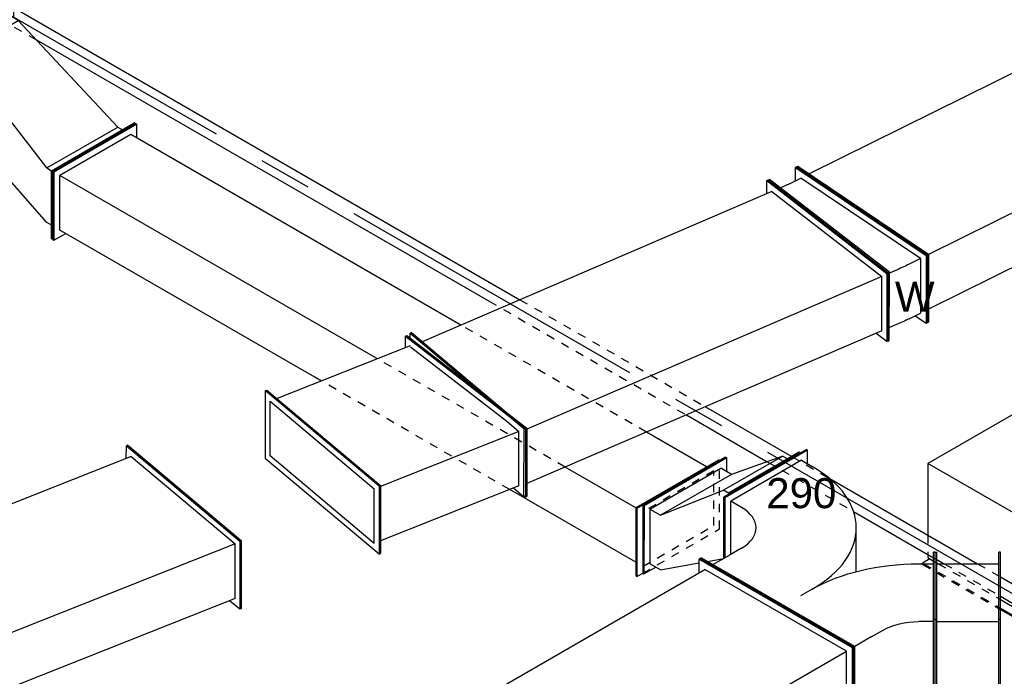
# Model space of a CAD drawing. Extents: x -138812 to 250702, y -18987 to 104055.
# Tile 12 of 193: x 8717 to 11663, y 21307 to 23273. Entities that reach past the tile are written whole.
import ezdxf
from ezdxf.enums import TextEntityAlignment as Align

# ---------------------------------------------------------------- set-up
doc = ezdxf.new("R2010")
doc.units = 0
doc.header["$LTSCALE"] = 50
doc.linetypes.add('CENTER2', pattern=[28.575, 19.05, -3.175, 3.175, -3.175])
doc.linetypes.add('STREEPJES', pattern=[0.1, 0.05, -0.05])
doc.layers.get('0').update_dxf_attribs({"linetype": 'CONTINUOUS'})
for name, color, linetype in [('lMcht aanvoer bestaand_PR', 1, 'CONTINUOUS'), ('lMcht retour bestaand_PR', 1, 'CONTINUOUS'), ('lucht aanvoer bestaand', 8, 'CONTINUOUS'), ('lucht retour bestaand', 8, 'CONTINUOUS'), ('WL524---_D', 153, 'CONTINUOUS'), ('WL524---_HARTLIJN', 8, 'CONTINUOUS'), ('WL570---_TOEVOER_RST', 2, 'CONTINUOUS'), ('WL570---_TOEVOER_RST_HL', 1, 'CONTINUOUS'), ('WM570---_TOEVOER_RST_PR', 1, 'CONTINUOUS')]:
    doc.layers.add(name, color=color, linetype=linetype)
doc.styles.add('BURO-018', font='ARIAL.TTF', dxfattribs={"height": 90})

# ---------------------------------------------------------------- blocks, each defined once
blk = doc.blocks.new('*U759')
at = {"color": 0, "ltscale": 10}
for p, q in [((238.6, 25, -5035.5), (1988.3, 25, -5035.5)), ((2629.3, 25, -5035.5), (2927, 25, -5035.5)), ((3056.7, 25, -5035.5), (3569.3, 25, -5035.5)), ((3648.1, 25, -5035.5), (4110, 25, -5035.5)), ((346.9, -25, -5035.5), (1910.3, -25, -5035.5)), ((2592, -25, -5035.5), (2871.5, -25, -5035.5)), ((3169.8, -25, -5035.5), (3446.3, -25, -5035.5)), ((3457.8, -25, -5035.5), (3482.7, -25, -5035.5)), ((3677, -25, -5035.5), (4138.9, -25, -5035.5))]:
    blk.add_line(p, q, dxfattribs=at)
at = {"color": 8, "linetype": 'STREEPJES', "ltscale": 10}
for p, q in [((1988.3, 25, -5035.5), (2629.3, 25, -5035.5)), ((2927, 25, -5035.5), (3056.7, 25, -5035.5)), ((3569.3, 25, -5035.5), (3648.1, 25, -5035.5)), ((19.9, -25, -5035.5), (346.9, -25, -5035.5)), ((1910.3, -25, -5035.5), (2592, -25, -5035.5)), ((2871.5, -25, -5035.5), (3169.8, -25, -5035.5)), ((3446.3, -25, -5035.5), (3457.8, -25, -5035.5)), ((3482.7, -25, -5035.5), (3677, -25, -5035.5))]:
    blk.add_line(p, q, dxfattribs=at)
at = {"layer": 'WL524---_HARTLIJN', "linetype": 'CENTER2'}
blk.add_line((0, 0, -5035.5), (4460.5, 0, -5035.5), dxfattribs=at)
at = {"layer": 'WL524---_D', "color": 1, "style": 'BURO-018'}
blk.add_attdef('POSNR', text='', height=90, dxfattribs=at).set_placement((0, 0), align=Align.MIDDLE)
blk = doc.blocks.new('*U802')
at = {"color": 0, "ltscale": 10}
for p, q in [((-71.4, 335.9, -9815.6), (-67.4, 335.9, -9815.6)), ((193.9, -123.7, -9815.6), (-71.4, 335.9, -9815.6)), ((198, -123.7, -9815.6), (-67.4, 335.9, -9815.6)), ((2128.7, 335.9, -9815.6), (2108.3, 300.5, -9815.6)), ((2132.8, 335.9, -9815.6), (2128.7, 335.9, -9815.6)), ((2394, -123.7, -9815.6), (2128.7, 335.9, -9815.6)), ((2398.1, -123.7, -9815.6), (2132.8, 335.9, -9815.6)), ((-46.9, 300.5, -9815.6), (2128.7, 300.5, -9815.6)), ((2373.6, -123.7, -9815.6), (2128.7, 300.5, -9815.6)), ((71.4, -335.9, -9815.6), (193.9, -123.7, -9815.6)), ((75.5, -335.9, -9815.6), (198, -123.7, -9815.6)), ((193.9, -123.7, -9815.6), (198, -123.7, -9815.6)), ((198, -123.7, -9815.6), (2373.6, -123.7, -9815.6)), ((2271.6, -300.5, -9815.6), (2373.6, -123.7, -9815.6)), ((2271.6, -335.9, -9815.6), (2394, -123.7, -9815.6)), ((2275.6, -335.9, -9815.6), (2398.1, -123.7, -9815.6)), ((2398.1, -123.7, -9815.6), (2394, -123.7, -9815.6)), ((95.9, -300.5, -9815.6), (1128.7, -300.5, -9815.6)), ((1359.6, -300.5, -9815.6), (1660.3, -300.5, -9815.6)), ((1948.9, -300.5, -9815.6), (2271.6, -300.5, -9815.6)), ((2251.1, -300.5, -9815.6), (2271.6, -335.9, -9815.6)), ((71.4, -335.9, -9815.6), (75.5, -335.9, -9815.6)), ((2275.6, -335.9, -9815.6), (2271.6, -335.9, -9815.6))]:
    blk.add_line(p, q, dxfattribs=at)
at = {"color": 8, "linetype": 'STREEPJES', "ltscale": 10}
for p, q in [((1128.7, -300.5, -9815.6), (1359.6, -300.5, -9815.6)), ((1660.3, -300.5, -9815.6), (1948.9, -300.5, -9815.6))]:
    blk.add_line(p, q, dxfattribs=at)
at = {"layer": 'lMcht aanvoer bestaand_PR', "color": 1, "style": 'BURO-018'}
blk.add_attdef('POSNR', text='', height=90, dxfattribs=at).set_placement((0, 0), align=Align.MIDDLE)
blk = doc.blocks.new('*U815')
at = {"color": 0, "ltscale": 10}
for p, q in [((-142.9, 100.5, -7805.9), (-67.6, 290.2, -7805.9)), ((-138.5, 100.5, -7805.9), (-63.2, 290.2, -7805.9)), ((-67.6, 290.2, -7805.9), (-63.2, 290.2, -7805.9)), ((-63.2, 290.2, -7805.9), (-44.2, 255, -7805.9)), ((2056.6, 100.5, -7805.9), (2131.8, 290.2, -7805.9)), ((2061, 100.5, -7805.9), (2136.2, 290.2, -7805.9)), ((2136.2, 290.2, -7805.9), (2131.8, 290.2, -7805.9)), ((-62, 255, -7805.9), (-122.2, 103.2, -7805.9)), ((-62, 255, -7805.9), (1726.9, 255, -7805.9)), ((1954.1, 255, -7805.9), (2117.8, 255, -7805.9)), ((-142.9, 100.5, -7805.9), (-138.5, 100.5, -7805.9)), ((67.6, -290.2, -7805.9), (-142.9, 100.5, -7805.9)), ((72.1, -290.2, -7805.9), (-138.5, 100.5, -7805.9)), ((70.8, -255, -7805.9), (-122.2, 103.2, -7805.9)), ((-122.2, 103.2, -7805.9), (2057.6, 103.2, -7805.9)), ((2061, 100.5, -7805.9), (2056.6, 100.5, -7805.9)), ((2267.1, -290.2, -7805.9), (2056.6, 100.5, -7805.9)), ((2271.5, -290.2, -7805.9), (2061, 100.5, -7805.9)), ((70.8, -255, -7805.9), (2248.1, -255, -7805.9)), ((86.1, -255, -7805.9), (72.1, -290.2, -7805.9)), ((67.6, -290.2, -7805.9), (72.1, -290.2, -7805.9)), ((2271.5, -290.2, -7805.9), (2267.1, -290.2, -7805.9))]:
    blk.add_line(p, q, dxfattribs=at)
at = {"color": 8, "linetype": 'STREEPJES', "ltscale": 10}
blk.add_line((1726.9, 255, -7805.9), (1954.1, 255, -7805.9), dxfattribs=at)
at = {"layer": 'lMcht retour bestaand_PR', "color": 1, "style": 'BURO-018'}
blk.add_attdef('POSNR', text='', height=90, dxfattribs=at).set_placement((0, 0), align=Align.MIDDLE)
blk = doc.blocks.new('*U846')
at = {"color": 0, "ltscale": 10}
for p, q in [((20.4, 212.1, -7381.2), (10.2, 194.5, -7381.2)), ((20.4, 212.1, -7381.2), (24.5, 212.1, -7381.2)), ((122.5, 35.4, -7381.2), (20.4, 212.1, -7381.2)), ((126.6, 35.4, -7381.2), (24.5, 212.1, -7381.2)), ((2034.5, 212.1, -7381.2), (2014, 176.8, -7381.2)), ((2038.5, 212.1, -7381.2), (2034.5, 212.1, -7381.2)), ((2136.5, 35.4, -7381.2), (2034.5, 212.1, -7381.2)), ((2140.6, 35.4, -7381.2), (2038.5, 212.1, -7381.2)), ((102.1, 35.4, -7381.2), (20.4, 176.8, -7381.2)), ((44.9, 176.8, -7381.2), (480.1, 176.8, -7381.2)), ((1153.6, 176.8, -7381.2), (2034.5, 176.8, -7381.2)), ((2034.5, 176.8, -7381.2), (2116.1, 35.4, -7381.2)), ((-20.4, -212.1, -7381.2), (122.5, 35.4, -7381.2)), ((-16.3, -212.1, -7381.2), (126.6, 35.4, -7381.2)), ((122.5, 35.4, -7381.2), (126.6, 35.4, -7381.2)), ((126.6, 35.4, -7381.2), (370.1, 35.4, -7381.2)), ((1018.5, 35.4, -7381.2), (2116.1, 35.4, -7381.2)), ((1993.6, -176.8, -7381.2), (2116.1, 35.4, -7381.2)), ((1993.6, -212.1, -7381.2), (2136.5, 35.4, -7381.2)), ((1997.7, -212.1, -7381.2), (2140.6, 35.4, -7381.2)), ((2140.6, 35.4, -7381.2), (2136.5, 35.4, -7381.2)), ((4.1, -176.8, -7381.2), (211.9, -176.8, -7381.2)), ((852.8, -176.8, -7381.2), (1993.6, -176.8, -7381.2)), ((1973.2, -176.8, -7381.2), (1993.6, -212.1, -7381.2)), ((-20.4, -212.1, -7381.2), (-16.3, -212.1, -7381.2)), ((1997.7, -212.1, -7381.2), (1993.6, -212.1, -7381.2))]:
    blk.add_line(p, q, dxfattribs=at)
at = {"color": 8, "linetype": 'STREEPJES', "ltscale": 10}
for p, q in [((10.2, 194.5, -7381.2), (-122.5, -35.4, -7381.2)), ((20.4, 176.8, -7381.2), (-102.1, -35.4, -7381.2)), ((480.1, 176.8, -7381.2), (1153.6, 176.8, -7381.2)), ((-20.4, -176.8, -7381.2), (102.1, 35.4, -7381.2)), ((370.1, 35.4, -7381.2), (1018.5, 35.4, -7381.2)), ((-122.5, -35.4, -7381.2), (-20.4, -212.1, -7381.2)), ((-102.1, -35.4, -7381.2), (-20.4, -176.8, -7381.2)), ((211.9, -176.8, -7381.2), (852.8, -176.8, -7381.2))]:
    blk.add_line(p, q, dxfattribs=at)
at = {"layer": 'lMcht aanvoer bestaand_PR', "color": 1, "style": 'BURO-018'}
blk.add_attdef('POSNR', text='', height=90, dxfattribs=at).set_placement((0, 0), align=Align.MIDDLE)
blk = doc.blocks.new('*U920')
at = {"color": 0, "ltscale": 10}
for p, q in [((-162.1, 113.1, -5978.7), (-71.4, 296, -5978.7)), ((-157.8, 113.1, -5978.7), (-67.2, 296, -5978.7)), ((-71.4, 296, -5978.7), (-67.2, 296, -5978.7)), ((-67.2, 296, -5978.7), (-47, 260.6, -5978.7)), ((842.1, 113.1, -5978.7), (932.8, 296, -5978.7)), ((846.4, 113.1, -5978.7), (937, 296, -5978.7)), ((937, 296, -5978.7), (932.8, 296, -5978.7)), ((-66.5, 260.6, -5978.7), (-139, 114.3, -5978.7)), ((-66.5, 260.6, -5978.7), (915.3, 260.6, -5978.7)), ((-162.1, 113.1, -5978.7), (-157.8, 113.1, -5978.7)), ((71.4, -296, -5978.7), (-162.1, 113.1, -5978.7)), ((75.6, -296, -5978.7), (-157.8, 113.1, -5978.7)), ((75, -260.6, -5978.7), (-139, 114.3, -5978.7)), ((-139, 114.3, -5978.7), (842.8, 114.3, -5978.7)), ((846.4, 113.1, -5978.7), (842.1, 113.1, -5978.7)), ((1075.6, -296, -5978.7), (842.1, 113.1, -5978.7)), ((1079.8, -296, -5978.7), (846.4, 113.1, -5978.7)), ((75, -260.6, -5978.7), (1055.4, -260.6, -5978.7)), ((93.2, -260.6, -5978.7), (75.6, -296, -5978.7)), ((71.4, -296, -5978.7), (75.6, -296, -5978.7)), ((1079.8, -296, -5978.7), (1075.6, -296, -5978.7))]:
    blk.add_line(p, q, dxfattribs=at)
at = {"layer": 'lMcht retour bestaand_PR', "color": 1, "style": 'BURO-018'}
blk.add_attdef('POSNR', text='', height=90, dxfattribs=at).set_placement((0, 0), align=Align.MIDDLE)
blk = doc.blocks.new('*U922')
at = {"color": 0, "ltscale": 10}
for p, q in [((-217, 113.1, -6646.6), (-126.3, 296, -6646.6)), ((-212.7, 113.1, -6646.6), (-122.1, 296, -6646.6)), ((-126.3, 296, -6646.6), (-122.1, 296, -6646.6)), ((-122.1, 296, -6646.6), (-101.9, 260.6, -6646.6)), ((-1.2, 292.6, -6646.6), (-91.9, 109.8, -6646.6)), ((3.1, 292.4, -6646.6), (-87.5, 109.5, -6646.6)), ((3.1, 292.4, -6646.6), (-1.2, 292.6, -6646.6)), ((-193.9, 114.3, -6646.6), (-121.4, 260.6, -6646.6)), ((-83.3, 260.6, -6646.6), (-121.4, 260.6, -6646.6)), ((-41.3, 259.5, -6646.6), (-18.3, 258.2, -6646.6)), ((-217, 113.1, -6646.6), (-212.7, 113.1, -6646.6)), ((16.5, -296, -6646.6), (-217, 113.1, -6646.6)), ((20.7, -296, -6646.6), (-212.7, 113.1, -6646.6)), ((-193.9, 114.3, -6646.6), (20.1, -260.6, -6646.6)), ((-193.9, 114.3, -6646.6), (-155.8, 114.3, -6646.6)), ((-113.8, 113.2, -6646.6), (-90.8, 111.9, -6646.6)), ((-87.5, 109.5, -6646.6), (-91.9, 109.8, -6646.6)), ((-91.9, 109.8, -6646.6), (105.6, -298.3, -6646.6)), ((-87.5, 109.5, -6646.6), (109.9, -298.6, -6646.6)), ((58.2, -260.6, -6646.6), (20.1, -260.6, -6646.6)), ((38.2, -260.6, -6646.6), (20.7, -296, -6646.6)), ((88, -262, -6646.6), (67.2, -260.9, -6646.6)), ((16.5, -296, -6646.6), (20.7, -296, -6646.6)), ((109.9, -298.6, -6646.6), (105.6, -298.3, -6646.6))]:
    blk.add_line(p, q, dxfattribs=at)
at = {"color": 0, "ltscale": 10, "extrusion": (-1.21523e-16, 6.02407e-17, -1)}
for centre, major_axis in [((189.1, -216.6, -6646.6), (-627.1, 310.9)), ((116.5, -362.9, -6646.6), (-627.1, 310.9)), ((116.5, -362.9, -6646.6), (-134.4, 66.6))]:
    blk.add_ellipse(centre, major_axis=major_axis, ratio=0.57735, start_param=0.861328, end_param=0.931141, dxfattribs=at)
at = {"layer": 'lMcht retour bestaand_PR', "color": 1, "style": 'BURO-018'}
blk.add_attdef('POSNR', text='', height=90, dxfattribs=at).set_placement((0, 0), align=Align.MIDDLE)
blk = doc.blocks.new('*U923')
at = {"color": 0, "ltscale": 10}
for p, q in [((-150.1, 104.7, -6678.2), (-69.4, 292.2, -6678.2)), ((-145.8, 104.7, -6678.2), (-65.1, 292.2, -6678.2)), ((-69.4, 292.2, -6678.2), (-65.1, 292.2, -6678.2)), ((-65.1, 292.2, -6678.2), (-45.6, 256.9, -6678.2)), ((1026.7, 104.7, -6678.2), (1107.4, 292.2, -6678.2)), ((1031.1, 104.7, -6678.2), (1111.8, 292.2, -6678.2)), ((1111.8, 292.2, -6678.2), (1107.4, 292.2, -6678.2)), ((1111.8, 292.2, -6678.2), (1113.3, 289.4, -6678.2)), ((-64, 256.9, -6678.2), (-128.6, 106.9, -6678.2)), ((-64, 256.9, -6678.2), (1092.3, 256.9, -6678.2)), ((-150.1, 104.7, -6678.2), (-145.8, 104.7, -6678.2)), ((69.4, -292.2, -6678.2), (-150.1, 104.7, -6678.2)), ((73.8, -292.2, -6678.2), (-145.8, 104.7, -6678.2)), ((72.7, -256.9, -6678.2), (-128.6, 106.9, -6678.2)), ((-128.6, 106.9, -6678.2), (1027.7, 106.9, -6678.2)), ((1031.1, 104.7, -6678.2), (1026.7, 104.7, -6678.2)), ((1246.3, -292.2, -6678.2), (1026.7, 104.7, -6678.2)), ((1250.7, -292.2, -6678.2), (1031.1, 104.7, -6678.2)), ((1249.6, -256.9, -6678.2), (1073.5, 61.5, -6678.2)), ((72.7, -256.9, -6678.2), (1211.5, -256.9, -6678.2)), ((89, -256.9, -6678.2), (73.8, -292.2, -6678.2)), ((1264.4, -260.3, -6678.2), (1250.7, -292.2, -6678.2)), ((69.4, -292.2, -6678.2), (73.8, -292.2, -6678.2)), ((1250.7, -292.2, -6678.2), (1246.3, -292.2, -6678.2))]:
    blk.add_line(p, q, dxfattribs=at)
at = {"layer": 'lMcht retour bestaand_PR', "color": 1, "style": 'BURO-018'}
blk.add_attdef('POSNR', text='', height=90, dxfattribs=at).set_placement((0, 0), align=Align.MIDDLE)
blk = doc.blocks.new('*U941')
at = {"color": 0, "ltscale": 10}
for p, q in [((-511.5, 0, -6080.9), (-389, 212.1, -6080.9)), ((-507.4, 0, -6080.9), (-384.9, 212.1, -6080.9)), ((-389, 212.1, -6080.9), (-384.9, 212.1, -6080.9)), ((-384.9, 212.1, -6080.9), (-364.5, 176.8, -6080.9)), ((-487, 0, -6080.9), (-384.9, 176.8, -6080.9)), ((-450.2, 0, -6080.9), (-348.2, 176.8, -6080.9)), ((-348.2, 176.8, -6080.9), (-384.9, 176.8, -6080.9)), ((-348.2, 176.8, -6080.9), (69.2, 49.2, -6080.9)), ((-36.9, -163, -6080.9), (105.9, 84.5, -6080.9)), ((-32.9, -163, -6080.9), (110, 84.5, -6080.9)), ((110, 84.5, -6080.9), (105.9, 84.5, -6080.9)), ((-53.3, -163, -6080.9), (69.2, 49.2, -6080.9)), ((69.2, 49.2, -6080.9), (85.5, 49.2, -6080.9)), ((-384.9, -176.8, -6080.9), (-487, 0, -6080.9)), ((-450.2, 0, -6080.9), (-487, 0, -6080.9)), ((-511.5, 0, -6080.9), (-507.4, 0, -6080.9)), ((-389, -212.1, -6080.9), (-511.5, 0, -6080.9)), ((-384.9, -212.1, -6080.9), (-507.4, 0, -6080.9)), ((-53.3, -163, -6080.9), (-450.2, 0, -6080.9)), ((-53.3, -163, -6080.9), (-36.9, -163, -6080.9)), ((-32.9, -163, -6080.9), (-36.9, -163, -6080.9)), ((65.1, -339.7, -6080.9), (-36.9, -163, -6080.9)), ((69.2, -339.7, -6080.9), (-32.9, -163, -6080.9)), ((-364.5, -176.8, -6080.9), (-384.9, -212.1, -6080.9)), ((-384.9, -176.8, -6080.9), (-348.2, -176.8, -6080.9)), ((28.4, -304.4, -6080.9), (-348.2, -176.8, -6080.9)), ((-389, -212.1, -6080.9), (-384.9, -212.1, -6080.9)), ((44.7, -304.4, -6080.9), (28.4, -304.4, -6080.9)), ((69.2, -339.7, -6080.9), (65.1, -339.7, -6080.9))]:
    blk.add_line(p, q, dxfattribs=at)
at = {"layer": 'lMcht aanvoer bestaand_PR', "color": 1, "style": 'BURO-018'}
blk.add_attdef('POSNR', text='', height=90, dxfattribs=at).set_placement((0, 0), align=Align.MIDDLE)
blk = doc.blocks.new('*U942')
at = {"color": 0, "ltscale": 10}
for p, q in [((-75.5, 335.9, -7496.7), (-95.9, 300.5, -7496.7)), ((-71.4, 335.9, -7496.7), (-75.5, 335.9, -7496.7)), ((26.5, 159.1, -7496.7), (-75.5, 335.9, -7496.7)), ((30.6, 159.1, -7496.7), (-71.4, 335.9, -7496.7)), ((-112.3, 300.5, -7496.7), (-201.2, 225.4, -7496.7)), ((-112.3, 300.5, -7496.7), (-75.5, 300.5, -7496.7)), ((6.1, 159.1, -7496.7), (-75.5, 300.5, -7496.7)), ((-221.1, 208.6, -7496.7), (-258.8, 176.8, -7496.7)), ((-30.6, 159.1, -7496.7), (-156.7, 0, -7496.7)), ((-153.1, -53, -7496.7), (-30.6, 159.1, -7496.7)), ((6.1, 159.1, -7496.7), (-116.4, -53, -7496.7)), ((-116.4, -88.4, -7496.7), (26.5, 159.1, -7496.7)), ((-112.3, -88.4, -7496.7), (30.6, 159.1, -7496.7)), ((6.1, 159.1, -7496.7), (-30.6, 159.1, -7496.7)), ((30.6, 159.1, -7496.7), (26.5, 159.1, -7496.7)), ((-299.6, -212.1, -7496.7), (-177.1, 0, -7496.7)), ((-295.5, -212.1, -7496.7), (-173.1, 0, -7496.7)), ((-258.8, -176.8, -7496.7), (-156.7, 0, -7496.7)), ((-177.1, 0, -7496.7), (-173.1, 0, -7496.7)), ((-173.1, 0, -7496.7), (-175.1, 3.5, -7496.7)), ((-173.1, 0, -7496.7), (-156.7, 0, -7496.7)), ((-258.8, -176.8, -7496.7), (-153.1, -53, -7496.7)), ((-153.1, -53, -7496.7), (-116.4, -53, -7496.7)), ((-136.8, -53, -7496.7), (-116.4, -88.4, -7496.7)), ((-112.3, -88.4, -7496.7), (-116.4, -88.4, -7496.7)), ((-258.8, -176.8, -7496.7), (-275.1, -176.8, -7496.7)), ((-299.6, -212.1, -7496.7), (-295.5, -212.1, -7496.7))]:
    blk.add_line(p, q, dxfattribs=at)
at = {"layer": 'lMcht aanvoer bestaand_PR', "color": 1, "style": 'BURO-018'}
blk.add_attdef('POSNR', text='', height=90, dxfattribs=at).set_placement((0, 0), align=Align.MIDDLE)
blk = doc.blocks.new('*U943')
at = {"color": 0, "ltscale": 10}
for p, q in [((0, 459.6, -8199.3), (-91.9, 300.5, -8199.3)), ((2, 456.1, -8199.3), (-87.8, 300.5, -8199.3)), ((0, 459.6, -8199.3), (2, 456.1, -8199.3)), ((285.8, 459.6, -8199.3), (0, 459.6, -8199.3)), ((287.8, 456.1, -8199.3), (2, 456.1, -8199.3)), ((267.4, 420.7, -8199.3), (287.8, 456.1, -8199.3)), ((285.8, 459.6, -8199.3), (287.8, 456.1, -8199.3)), ((-67.4, 300.5, -8199.3), (12.2, 438.4, -8199.3)), ((257.2, 438.4, -8199.3), (12.2, 438.4, -8199.3)), ((30.6, 406.6, -8199.3), (12.2, 438.4, -8199.3)), ((257.2, 438.4, -8199.3), (275.6, 406.6, -8199.3)), ((-153.1, 335.9, -8199.3), (-149, 335.9, -8199.3)), ((112.3, -123.7, -8199.3), (-153.1, 335.9, -8199.3)), ((116.4, -123.7, -8199.3), (-149, 335.9, -8199.3)), ((-128.6, 300.5, -8199.3), (-71.4, 300.5, -8199.3)), ((-30.6, 300.5, -8199.3), (-71.4, 300.5, -8199.3)), ((232.4, 68.2, -8199.3), (297.9, 181.6, -8199.3)), ((91.9, 88.4, -8199.3), (51, 88.4, -8199.3)), ((360.8, -172.1, -8199.3), (461.9, 2.9, -8199.3)), ((365.2, -174.6, -8199.3), (466.2, 0.4, -8199.3)), ((466.2, 0.4, -8199.3), (461.9, 2.9, -8199.3)), ((405.5, -4.8, -8199.3), (444.4, -27.3, -8199.3)), ((-10.2, -335.9, -8199.3), (112.3, -123.7, -8199.3)), ((-6.1, -335.9, -8199.3), (116.4, -123.7, -8199.3)), ((112.3, -123.7, -8199.3), (116.4, -123.7, -8199.3)), ((173.5, -123.7, -8199.3), (116.4, -123.7, -8199.3)), ((173.5, -123.7, -8199.3), (214.3, -123.7, -8199.3)), ((238.4, -384.3, -8199.3), (360.8, -172.1, -8199.3)), ((242.7, -386.8, -8199.3), (365.2, -174.6, -8199.3)), ((357.8, -177.3, -8199.3), (318.9, -154.8, -8199.3)), ((365.2, -174.6, -8199.3), (360.8, -172.1, -8199.3)), ((71.4, -300.5, -8199.3), (14.3, -300.5, -8199.3)), ((71.4, -300.5, -8199.3), (112.3, -300.5, -8199.3)), ((-10.2, -335.9, -8199.3), (-6.1, -335.9, -8199.3)), ((255.8, -354.1, -8199.3), (216.8, -331.6, -8199.3)), ((242.7, -386.8, -8199.3), (238.4, -384.3, -8199.3))]:
    blk.add_line(p, q, dxfattribs=at)
for major_axis in [(129.9, -75), (389.7, -225)]:
    blk.add_ellipse((-91.9, 406.6, -8199.3), major_axis=major_axis, ratio=0.57735, start_param=5.497787, end_param=7.068583, dxfattribs=at)
at = {"color": 0, "ltscale": 10, "extrusion": (-4.26297e-17, -3.94865e-17, -1)}
for centre, major_axis in [((275.6, -229.8, -8199.3), (389.7, -225)), ((275.6, -229.8, -8199.3), (129.9, -75)), ((173.5, -406.6, -8199.3), (129.9, -75))]:
    blk.add_ellipse(centre, major_axis=major_axis, ratio=0.57735, start_param=3.926991, end_param=4.712389, dxfattribs=at)
at = {"layer": 'lMcht aanvoer bestaand_PR', "color": 1, "style": 'BURO-018'}
blk.add_attdef('POSNR', text='', height=90, dxfattribs=at).set_placement((0, 0), align=Align.MIDDLE)
blk = doc.blocks.new('*U944')
at = {"color": 0, "ltscale": 10}
for p, q in [((0, 223.5, -8185.3), (5, 223.5, -8185.3)), ((0, 21.4, -8185.3), (0, 223.5, -8185.3)), ((5, 21.4, -8185.3), (5, 223.5, -8185.3)), ((194.8, 223.5, -8185.3), (189.8, 223.5, -8185.3)), ((189.8, 21.4, -8185.3), (189.8, 223.5, -8185.3)), ((194.8, 21.4, -8185.3), (194.8, 223.5, -8185.3)), ((5, 188.7, -8185.3), (189.8, 188.7, -8185.3)), ((0, 21.4, -8185.3), (5, 21.4, -8185.3)), ((0, -223.5, -8185.3), (0, 21.4, -8185.3)), ((5, -223.5, -8185.3), (5, 21.4, -8185.3)), ((5, 15.5, -8185.3), (189.8, 15.5, -8185.3)), ((194.8, 21.4, -8185.3), (189.8, 21.4, -8185.3)), ((189.8, -223.5, -8185.3), (189.8, 21.4, -8185.3)), ((194.8, -223.5, -8185.3), (194.8, 21.4, -8185.3)), ((5, -188.7, -8185.3), (189.8, -188.7, -8185.3)), ((0, -223.5, -8185.3), (5, -223.5, -8185.3)), ((194.8, -223.5, -8185.3), (189.8, -223.5, -8185.3))]:
    blk.add_line(p, q, dxfattribs=at)
at = {"layer": 'lMcht aanvoer bestaand_PR', "color": 1, "style": 'BURO-018'}
blk.add_attdef('POSNR', text='', height=90, dxfattribs=at).set_placement((0, 0), align=Align.MIDDLE)
blk = doc.blocks.new('*U945')
at = {"color": 0, "ltscale": 10}
for p, q in [((-138.5, 100.5, -7329.7), (-63.2, 290.2, -7329.7)), ((-66.3, 290.2, -7329.7), (-63.2, 290.2, -7329.7)), ((-63.2, 290.2, -7329.7), (-44.2, 255, -7329.7)), ((322.7, 100.5, -7329.7), (397.9, 290.2, -7329.7)), ((327.1, 100.5, -7329.7), (402.4, 290.2, -7329.7)), ((402.4, 290.2, -7329.7), (397.9, 290.2, -7329.7)), ((402.4, 290.2, -7329.7), (612.9, -100.5, -7329.7)), ((-62, 255, -7329.7), (-122.2, 103.2, -7329.7)), ((-62, 255, -7329.7), (383.9, 255, -7329.7)), ((403.6, 255, -7329.7), (343.4, 103.2, -7329.7)), ((403.6, 255, -7329.7), (596.6, -103.2, -7329.7)), ((-142.9, 100.5, -7329.7), (-138.5, 100.5, -7329.7)), ((67.6, -290.2, -7329.7), (-142.9, 100.5, -7329.7)), ((72.1, -290.2, -7329.7), (-138.5, 100.5, -7329.7)), ((-99.5, 61.2, -7329.7), (-122.2, 103.2, -7329.7)), ((-122.2, 103.2, -7329.7), (323.7, 103.2, -7329.7)), ((327.1, 100.5, -7329.7), (322.7, 100.5, -7329.7)), ((533.2, -290.2, -7329.7), (322.7, 100.5, -7329.7)), ((537.6, -290.2, -7329.7), (327.1, 100.5, -7329.7)), ((536.4, -255, -7329.7), (343.4, 103.2, -7329.7)), ((596.6, -103.2, -7329.7), (536.4, -255, -7329.7)), ((612.9, -100.5, -7329.7), (537.6, -290.2, -7329.7)), ((86.1, -255, -7329.7), (514.2, -255, -7329.7)), ((67.6, -290.2, -7329.7), (72.1, -290.2, -7329.7)), ((77.3, -277, -7329.7), (72.1, -290.2, -7329.7)), ((537.6, -290.2, -7329.7), (533.2, -290.2, -7329.7))]:
    blk.add_line(p, q, dxfattribs=at)
at = {"layer": 'lMcht retour bestaand_PR', "color": 1, "style": 'BURO-018'}
blk.add_attdef('POSNR', text='', height=90, dxfattribs=at).set_placement((0, 0), align=Align.MIDDLE)
blk = doc.blocks.new('*U957')
at = {"color": 0, "ltscale": 10}
for p, q in [((-276.4, 331.6, -7371.7), (-383.3, 146.5, -7371.7)), ((191.5, 331.6, -7371.7), (-276.4, 331.6, -7371.7)), ((-42.5, -73.5, -7371.7), (-276.4, 331.6, -7371.7)), ((425.4, -73.5, -7371.7), (191.5, 331.6, -7371.7)), ((-412.2, 96.5, -7371.7), (-417.2, 87.7, -7371.7)), ((-439.8, 79.7, -7371.7), (-438.9, 81.3, -7371.7)), ((-413.6, 81.3, -7371.7), (-438.9, 81.3, -7371.7)), ((-438.9, 81.3, -7371.7), (-437, 78.1, -7371.7)), ((-417.2, 87.7, -7371.7), (-407.1, 70.1, -7371.7)), ((-401.3, 60.1, -7371.7), (-399, 56.2, -7371.7)), ((-149.4, -258.7, -7371.7), (-42.5, -73.5, -7371.7)), ((425.4, -73.5, -7371.7), (-42.5, -73.5, -7371.7)), ((295.2, -299.1, -7371.7), (425.4, -73.5, -7371.7)), ((-291.7, -129.7, -7371.7), (-183.3, -317.5, -7371.7)), ((-306.4, -155.1, -7371.7), (-198, -342.9, -7371.7)), ((-304.4, -151.6, -7371.7), (-196, -339.4, -7371.7)), ((-183.3, -317.5, -7371.7), (-178.2, -308.7, -7371.7)), ((-183.3, -317.5, -7371.7), (-173.2, -317.5, -7371.7)), ((-115.4, -317.5, -7371.7), (61.7, -317.5, -7371.7)), ((-196, -339.4, -7371.7), (-198, -342.9, -7371.7)), ((-198, -342.9, -7371.7), (-158.5, -342.9, -7371.7)), ((-196, -339.4, -7371.7), (-160.5, -339.4, -7371.7)), ((-102.8, -339.4, -7371.7), (49.1, -339.4, -7371.7)), ((-100.7, -342.9, -7371.7), (47, -342.9, -7371.7))]:
    blk.add_line(p, q, dxfattribs=at)
at = {"color": 8, "linetype": 'STREEPJES', "ltscale": 10}
for p, q in [((74.5, 129, -7371.7), (23.5, 217.4, -7371.7)), ((74.5, 129, -7371.7), (-20.7, 205.6, -7371.7)), ((74.5, 129, -7371.7), (81.3, 205.6, -7371.7)), ((74.5, 129, -7371.7), (-39.4, 173.2, -7371.7)), ((74.5, 129, -7371.7), (137.4, 173.2, -7371.7)), ((-383.3, 146.5, -7371.7), (-412.2, 96.5, -7371.7)), ((74.5, 129, -7371.7), (-27.6, 129, -7371.7)), ((74.5, 129, -7371.7), (11.6, 84.9, -7371.7)), ((74.5, 129, -7371.7), (67.7, 52.5, -7371.7)), ((74.5, 129, -7371.7), (125.5, 40.7, -7371.7)), ((74.5, 129, -7371.7), (169.7, 52.5, -7371.7)), ((74.5, 129, -7371.7), (188.4, 84.9, -7371.7)), ((74.5, 129, -7371.7), (176.6, 129, -7371.7)), ((-440.9, 77.8, -7371.7), (-439.8, 79.7, -7371.7)), ((-440.9, 77.8, -7371.7), (-306.4, -155.1, -7371.7)), ((-437, 78.1, -7371.7), (-304.4, -151.6, -7371.7)), ((-407.1, 70.1, -7371.7), (-401.3, 60.1, -7371.7)), ((-399, 56.2, -7371.7), (-291.7, -129.7, -7371.7)), ((-178.2, -308.7, -7371.7), (-149.4, -258.7, -7371.7)), ((-173.2, -317.5, -7371.7), (-115.4, -317.5, -7371.7)), ((61.7, -317.5, -7371.7), (284.5, -317.5, -7371.7)), ((289.9, -339.4, -7371.7), (277.2, -317.5, -7371.7)), ((284.5, -317.5, -7371.7), (295.2, -299.1, -7371.7)), ((-160.5, -339.4, -7371.7), (-102.8, -339.4, -7371.7)), ((-158.5, -342.9, -7371.7), (-100.7, -342.9, -7371.7)), ((47, -342.9, -7371.7), (287.8, -342.9, -7371.7)), ((49.1, -339.4, -7371.7), (289.9, -339.4, -7371.7)), ((287.8, -342.9, -7371.7), (289.9, -339.4, -7371.7))]:
    blk.add_line(p, q, dxfattribs=at)
at = {"color": 0, "ltscale": 10}
blk.add_ellipse((74.5, 129, -7371.7), major_axis=(108.3, -62.5), ratio=0.57735, dxfattribs=at)
at = {"layer": 'WL570---_TOEVOER_RST_HL', "linetype": 'CENTER2'}
blk.add_circle((0, 0, -7371.7), 0.075, dxfattribs=at)
at = {"layer": 'WL570---_TOEVOER_RST', "color": 1, "style": 'BURO-018'}
for tag in ['MC', 'Q']:
    blk.add_attdef(tag, text='', height=90, dxfattribs=at).set_placement((0, 0), align=Align.MIDDLE)
at = {"layer": 'WM570---_TOEVOER_RST_PR', "color": 1, "style": 'BURO-018'}
blk.add_attdef('POSNR', text='', height=90, dxfattribs=at).set_placement((0, 0), align=Align.MIDDLE)

msp = doc.modelspace()

# ---------------------------------------------------------------- block references
at = {"layer": 'lucht aanvoer bestaand'}
for name, p, rotation in [('*U941', (8925.96226, 22943.50789, 6080.93081), 329.9999999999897), ('*U846', (10687.52039, 21779.11301, 7381.22368), 149.9999999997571), ('*U942', (10687.52039, 21942.41233, 7496.69373), 149.9999999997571), ('*U943', (11053.06308, 21445.59235, 8199.30328), 30.00000000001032), ('*U802', (9073.46088, 20302.66849, 9815.64171), 30.00000000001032)]:
    msp.add_blockref(name, p, dxfattribs=dict(at, rotation=rotation))
msp.add_blockref('*U944', (11456.61647, 21455.49812, 8185.29441), dxfattribs=at)
at = {"layer": 'lucht retour bestaand'}
for name, p, rotation in [('*U920', (12140.72586, 23046.39118, 5978.73314), 206.3683201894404), ('*U922', (11188.01398, 22574.11729, 6646.62928), 206.3683201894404), ('*U923', (11135.99273, 22551.77141, 6678.23113), 203.2864697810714), ('*U945', (10059.18911, 22091.11332, 7329.70004), 201.6330533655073), ('*U815', (9210.16268, 21754.39327, 7805.8941), 201.6330533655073)]:
    msp.add_blockref(name, p, dxfattribs=dict(at, rotation=rotation))
at = {"layer": 'WL524---_D', "rotation": 329.9999999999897}
msp.add_blockref('*U759', (8479.56744, 23407.16113, 5035.51468), dxfattribs=at)
at = {"layer": 'WL570---_TOEVOER_RST'}
ref = msp.add_blockref('*U957', (11839.2425, 21795.04684, 7371.68022), dxfattribs=dict(at, rotation=30.00000000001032))
ref.add_attrib('Q', '290', dxfattribs={"color": 1, "height": 90, "style": 'BURO-018'}).set_placement((11055.66996, 21855.5243), align=Align.MIDDLE)
ref.add_attrib('MC', 'W', dxfattribs={"color": 1, "height": 90, "style": 'BURO-018'}).set_placement((11395.08121, 22443.40184), align=Align.MIDDLE)

doc.saveas('drawing.dxf')
